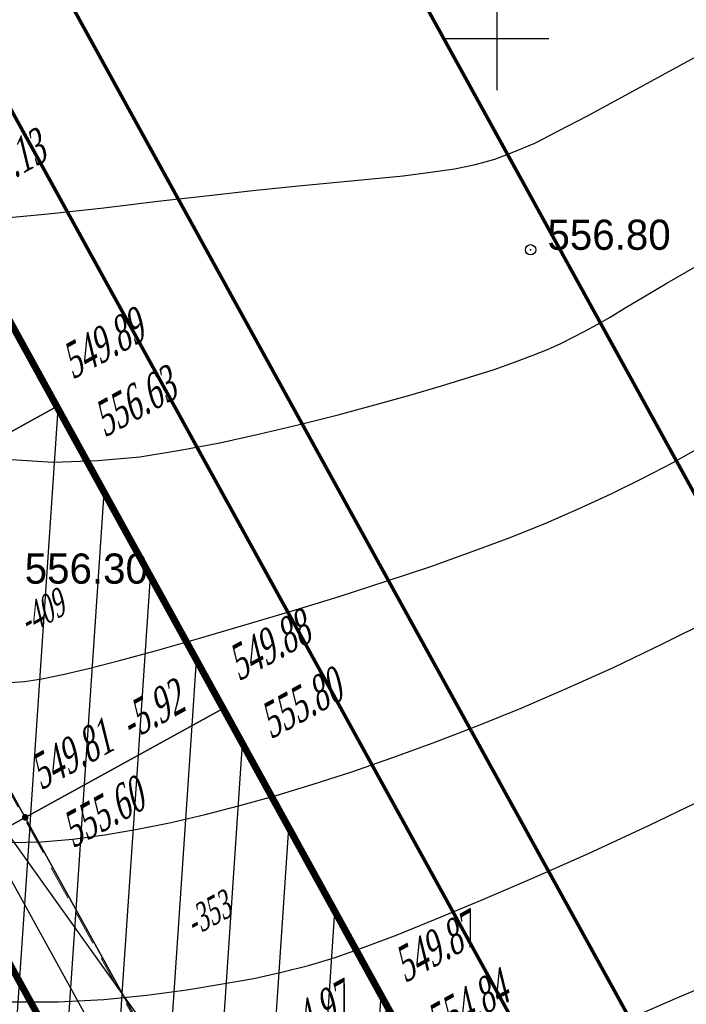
# Model space of a CAD drawing. Extents: x 883 to 364438, y -13 to 4201180.
# Tile 91 of 256: x 363727 to 363746, y 4200961 to 4200990. Entities that reach past the tile are written whole.
import ezdxf
from ezdxf.enums import TextEntityAlignment as Align

# ---------------------------------------------------------------- set-up
doc = ezdxf.new("R2010")
doc.units = 0
doc.header["$LTSCALE"] = 0.5
doc.header["$MEASUREMENT"] = 0
doc.header["$PDMODE"] = 32
doc.header["$PDSIZE"] = 0.3
for name, pattern in [('CONTI', [0]), ('G_BUILDING_LINE', [3, 2, -1]), ('STRIH_1', [3, 2, -1])]:
    doc.linetypes.add(name, pattern=pattern)
for name, color, linetype in [('(004) Точки рельефа', 7, 'Continuous'), ('00', 7, 'Continuous'), ('GORIZDEFAULT', 32, 'CONTI'), ('K_GRID', 7, 'Continuous'), ('K_HATCH', 7, 'Continuous'), ('K_POINTS_GRADE', 7, 'Continuous'), ('K_POINTS_GRID', 7, 'Continuous'), ('K_VOLUME', 7, 'Continuous'), ('PI_TTDEFAULT', 5, 'CONTI'), ('SETKR', 2, 'CONTI'), ('V_лойихавий_RED-CNT-MIN', 7, 'Continuous')]:
    doc.layers.add(name, color=color, linetype=linetype)
doc.layers.add('(032) Горизонтали утолщенные', color=32, linetype='Continuous', lineweight=30)
doc.styles.add('D-431', font='d431.ttf')
doc.styles.add('ESKD1', font='times.ttf', dxfattribs={"width": 0.6, "oblique": 15})
doc.styles.add('TIMES', font='times.ttf')
doc.styles.add('TimesNewRomanCyr', font='times.ttf', dxfattribs={"width": 0.5, "height": 1})
doc.linetypes.add('ограждение2', pattern='A,0.25,-0.1,[132,ltypeshp.shx,S=0.1,R=0,X=-0.1,Y=0],-0.1,1', length=1.45)
doc.dimstyles.new('GENPLAN1', dxfattribs={"dimscale": 0.5, "dimtxt": 1, "dimasz": 1.2, "dimexe": 1.3, "dimexo": 1.5, "dimgap": 0.5, "dimtad": 1, "dimdec": 1, "dimzin": 0, "dimdsep": 46, "dimtxsty": 'TimesNewRomanCyr', "dimblk1": 'OBLIQUE', "dimblk2": 'OBLIQUE', "dimsah": 1, "dimcen": 1, "dimadec": 0, "dimazin": 0, "dimtfac": 0.75, "dimtdec": 1, "dimtix": 1, "dimtmove": 0, "dimatfit": 3, "dimfxl": 1, "dimtvp": 1.2, "dimtfill": 1, "dimlwd": 0, "dimlwe": 0, "dimarcsym": 0})
pattern_1 = [(86.1445, (363693.4507, 4200932.7371), (-1.496605, 0.10086), [])]

# ---------------------------------------------------------------- blocks, each defined once
blk = doc.blocks.new('BL_333')
at = {"color": 0}
for p, q in [((0, -1.5), (0, 1.5)), ((-1.5, 0), (1.5, 0))]:
    blk.add_line(p, q, dxfattribs=at)
blk = doc.blocks.new('gergrgrre')
at = {"layer": '(032) Горизонтали утолщенные', "color": 32}
blk.add_polyline3d([(360535.85, 4200881.31, 556), (360536.27, 4200881.34, 556), (360536.78, 4200881.42, 556), (360537.39, 4200881.54, 556), (360538.13, 4200881.72, 556), (360539.03, 4200881.95, 556), (360540.11, 4200882.24, 556), (360541.33, 4200882.59, 556), (360542.64, 4200882.97, 556), (360544.02, 4200883.38, 556), (360545.41, 4200883.81, 556), (360546.78, 4200884.25, 556), (360548.07, 4200884.68, 556), (360549.27, 4200885.11, 556), (360550.38, 4200885.52, 556), (360551.41, 4200885.94, 556), (360552.38, 4200886.36, 556), (360553.31, 4200886.79, 556), (360554.21, 4200887.23, 556), (360555.11, 4200887.7, 556), (360556, 4200888.2, 556)], dxfattribs=at)
at = {"layer": 'GORIZDEFAULT', "color": 32}
for points in [[(360535.73, 4200887.79, 556.5), (360537.12, 4200887.71, 556.5), (360538.4, 4200887.75, 556.5), (360539.62, 4200887.86, 556.5), (360540.79, 4200888.05, 556.5), (360541.95, 4200888.27, 556.5), (360543.11, 4200888.53, 556.5), (360544.26, 4200888.8, 556.5), (360545.38, 4200889.08, 556.5), (360546.45, 4200889.37, 556.5), (360547.46, 4200889.65, 556.5), (360548.38, 4200889.92, 556.5), (360549.2, 4200890.17, 556.5), (360549.91, 4200890.4, 556.5), (360550.5, 4200890.61, 556.5), (360551.02, 4200890.8, 556.5), (360551.46, 4200890.98, 556.5), (360551.85, 4200891.15, 556.5), (360552.21, 4200891.33, 556.5), (360552.55, 4200891.51, 556.5), (360552.9, 4200891.7, 556.5), (360553.28, 4200891.92, 556.5), (360553.72, 4200892.19, 556.5), (360554.26, 4200892.51, 556.5), (360554.93, 4200892.9, 556.5), (360555.75, 4200893.38, 556.5)], [(360535.31, 4200894.76, 557), (360536.96, 4200894.91, 557), (360538.58, 4200895.09, 557), (360540.15, 4200895.28, 557), (360541.63, 4200895.45, 557), (360542.99, 4200895.6, 557), (360544.23, 4200895.73, 557), (360545.35, 4200895.83, 557), (360546.36, 4200895.93, 557), (360547.27, 4200896.02, 557), (360548.06, 4200896.12, 557), (360548.76, 4200896.22, 557), (360549.37, 4200896.35, 557), (360549.93, 4200896.5, 557), (360550.48, 4200896.71, 557), (360551.09, 4200896.97, 557), (360551.78, 4200897.32, 557), (360552.62, 4200897.76, 557), (360553.64, 4200898.31, 557), (360554.88, 4200898.99, 557), (360556.28, 4200899.75, 557)], [(360535.87, 4200876.67, 555.5), (360536.77, 4200876.69, 555.5), (360537.68, 4200876.76, 555.5), (360538.61, 4200876.89, 555.5), (360539.56, 4200877.05, 555.5), (360540.53, 4200877.25, 555.5), (360541.52, 4200877.48, 555.5), (360542.53, 4200877.74, 555.5), (360543.58, 4200878.03, 555.5), (360544.66, 4200878.36, 555.5), (360545.78, 4200878.72, 555.5), (360546.94, 4200879.12, 555.5), (360548.14, 4200879.56, 555.5), (360549.4, 4200880.04, 555.5), (360550.7, 4200880.57, 555.5), (360552.03, 4200881.15, 555.5), (360553.4, 4200881.76, 555.5), (360554.8, 4200882.43, 555.5), (360556.22, 4200883.14, 555.5)], [(360535.89, 4200872.04, 555), (360537.26, 4200872.04, 555), (360538.58, 4200872.11, 555), (360539.83, 4200872.23, 555), (360540.99, 4200872.39, 555), (360542.02, 4200872.56, 555), (360542.93, 4200872.72, 555), (360543.74, 4200872.9, 555), (360544.52, 4200873.1, 555), (360545.3, 4200873.33, 555), (360546.14, 4200873.63, 555), (360547.1, 4200873.99, 555), (360548.21, 4200874.44, 555), (360549.52, 4200874.98, 555), (360551.01, 4200875.62, 555), (360552.65, 4200876.35, 555), (360554.42, 4200877.17, 555), (360556.29, 4200878.07, 555)], [(360547.95, 4200869.1, 554.5), (360549.2, 4200869.6, 554.5), (360550.61, 4200870.19, 554.5), (360552.12, 4200870.83, 554.5), (360553.67, 4200871.48, 554.5), (360555.18, 4200872.14, 554.5), (360556.62, 4200872.75, 554.5)]]:
    blk.add_polyline3d(points, dxfattribs=at)
at = {"layer": 'PI_TTDEFAULT', "color": 5}
blk.add_point((360550.97, 4200893.87, 556.8), dxfattribs=at)
at = {"layer": 'SETKR', "color": 92}
blk.add_blockref('BL_333', (360550, 4200900), dxfattribs=at)
at = {"layer": '(004) Точки рельефа', "style": 'D-431'}
for s, p in [('556.80', (360551.46, 4200893.87)), ('556.30', (360536.28, 4200884.18))]:
    blk.add_text(s, height=0.875, dxfattribs=at).set_placement(p)
blk = doc.blocks.new('_Oblique')
at = {"color": 0, "linetype": 'ByBlock', "lineweight": -2}
blk.add_line((-0.5, -0.5), (0.5, 0.5), dxfattribs=at)
blk = doc.blocks.new('*D590')
at = {"color": 0, "linetype": 'G_BUILDING_LINE', "lineweight": 0, "transparency": 16777216}
for p, q in [((363718.49, 4200978.731), (363720.509, 4200979.844)), ((363719.94, 4200979.53), (363745.113, 4200933.84)), ((363743.663, 4200933.041), (363745.683, 4200934.153))]:
    blk.add_line(p, q, dxfattribs=at)
at = {"layer": 'Defpoints', "color": 0, "linetype": 'Continuous', "lineweight": 30, "transparency": 16777216}
for p in [(363717.833, 4200978.369), (363745.113, 4200933.84), (363743.007, 4200932.679)]:
    blk.add_point(p, dxfattribs=at)
at = {"color": 0, "linetype": 'Continuous', "lineweight": 0, "transparency": 16777216, "xscale": 0.6, "yscale": 0.6, "zscale": 0.6}
for p, rotation in [((363719.94, 4200979.53), 118.8525340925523), ((363745.113, 4200933.84), 298.8525340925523)]:
    blk.add_blockref('_Oblique', p, dxfattribs=dict(at, rotation=rotation))
at = {"color": 0, "linetype": 'Continuous', "lineweight": 30, "transparency": 16777216, "insert": (363733.193, 4200957.052), "char_height": 1, "attachment_point": 5, "rotation": 298.8525, "style": 'TimesNewRomanCyr', "bg_fill": 3, "box_fill_scale": 1.25, "bg_fill_color": 256, "bg_fill_true_color": 13158600, "bg_fill_transparency": 0}
blk.add_mtext('52.2', dxfattribs=at)
blk = doc.blocks.new('VOLUME')
at = {"color": 0, "linetype": 'Continuous', "lineweight": 30, "style": 'ESKD1', "oblique": 15}
blk.add_attdef('VOLUME', text='', height=3, dxfattribs=at).set_placement((0, 0), align=Align.MIDDLE_CENTER)
at = {"color": 7, "linetype": 'Continuous', "lineweight": 30, "style": 'ESKD1', "oblique": 15, "flags": 1}
blk.add_attdef('AREA', text='', height=2, dxfattribs=at).set_placement((0, -5.7), align=Align.CENTER)

msp = doc.modelspace()

# ---------------------------------------------------------------- linework, layer by layer
at = {"color": 5, "linetype": 'Continuous', "lineweight": 30}
for points in [[(363683.682, 4201081.782), (363766.462, 4201127.4), (363763.567, 4201132.654), (363489.319, 4200981.525), (363492.215, 4200976.27), (363574.204, 4201021.452, -0.414214), (363580.997, 4201019.486), (363729.287, 4200750.39, -0.414214), (363727.321, 4200743.598), (363645.331, 4200698.416), (363648.227, 4200693.161), (363825.681, 4200790.951, -0.414214), (363832.473, 4200788.985), (363870.566, 4200719.859), (363875.821, 4200722.755), (363837.728, 4200791.881, -0.414214), (363839.694, 4200798.673), (363922.475, 4200844.291), (363919.579, 4200849.545), (363836.798, 4200803.928, -0.414214), (363830.006, 4200805.894), (363681.716, 4201074.99, -0.414214)], [(363915.235, 4200857.428), (363919.579, 4200849.545), (363836.798, 4200803.928, -0.414214), (363830.006, 4200805.894), (363681.716, 4201074.99, -0.414214), (363683.682, 4201081.782), (363766.462, 4201127.4), (363770.806, 4201119.517), (363691.529, 4201075.83), (363835.958, 4200813.741)]]:
    msp.add_lwpolyline(points, format="xyb", close=True, dxfattribs=at)
at = {"ltscale": 0.149071, "const_width": 0.1}
msp.add_lwpolyline([(363691.529, 4201075.83), (363835.958, 4200813.741)], dxfattribs=at)
at = {"color": 7, "linetype": 'STRIH_1', "ltscale": 2, "true_color": 0xffffff, "const_width": 0.1}
msp.add_lwpolyline([(363678.595, 4201074.436), (363827.184, 4200804.799)], dxfattribs=at)
at = {"ltscale": 0.149071, "const_width": 0.1}
msp.add_lwpolyline([(363919.579, 4200849.545), (363836.798, 4200803.928, -0.414214), (363830.006, 4200805.894), (363683.646, 4201071.486)], format="xyb", dxfattribs=at)
at = {"color": 5, "linetype": 'Continuous', "lineweight": 30}
msp.add_lwpolyline([(363682.699, 4200866.011), (363701.467, 4200876.353), (363661.575, 4200948.732), (363717.254, 4200979.42), (363718.305, 4200980), (363744.058, 4200933.258), (363746.054, 4200934.357), (363737.263, 4200950.309), (363742.103, 4200952.976), (363704.55, 4201021.121, 0.395683), (363692.731, 4201023.624), (363689.661, 4201021.932), (363691.471, 4201018.648), (363682.363, 4201013.628), (363691.34, 4200997.338), (363650.001, 4200974.558), (363641.024, 4200990.848), (363631.915, 4200985.828), (363630.106, 4200989.113), (363618.538, 4200982.738, 0.395683), (363614.341, 4200971.41), (363734.542, 4200753.286, 0.414214)], format="xyb", dxfattribs=at)
at = {"layer": '00', "linetype": 'ограждение2', "lineweight": 30, "ltscale": 10}
msp.add_lwpolyline([(363741.038, 4200931.577), (363743.007, 4200932.679), (363717.833, 4200978.369), (363663.205, 4200948.26), (363701.114, 4200879.48), (363756.169, 4200908.781), (363748.224, 4200923.203), (363746.252, 4200922.117)], dxfattribs=at)

# ---------------------------------------------------------------- block references
at = {"linetype": 'Continuous'}
msp.add_blockref('gergrgrre', (3190.849, 89.143), dxfattribs=at)

# ---------------------------------------------------------------- texts
at = {"layer": 'K_POINTS_GRADE', "color": 7, "linetype": 'Continuous', "lineweight": 30, "style": 'TIMES', "oblique": 15, "width": 0.6}
msp.add_text('557.13', height=1, rotation=28.8487, dxfattribs=at).set_placement((363725.652, 4200984.435, -7.226))

# ---------------------------------------------------------------- next in the draw order: dimensions: what is measured, and where the dimension line sits
at = {"color": 5, "linetype": 'Continuous', "lineweight": 30}
dim = msp.add_aligned_dim(p1=(363717.833, 4200978.369), p2=(363743.007, 4200932.679), distance=2.405, dimstyle='GENPLAN1', dxfattribs=at)
dim.commit()
dim.dimension.update_dxf_attribs({"geometry": '*D590', "text_midpoint": (363733.193, 4200957.052)})

# ---------------------------------------------------------------- next in the draw order: hatches: boundary and pattern name
at = {"layer": 'K_HATCH', "linetype": 'Continuous', "lineweight": 30}
h = msp.add_hatch(dxfattribs=at)
h.set_pattern_fill('_U', color=160, scale=1.5, angle=57.2958, style=0, pattern_type=0)
h.set_pattern_definition(pattern_1)
h.paths.add_polyline_path([(363718.529, 4200982.177), (363724.273, 4200985.343), (363728.063, 4200978.462), (363722.318, 4200975.298)], flags=0)
h.paths.add_polyline_path([(363722.843, 4200979.366), (363724.527, 4200980.294), (363723.94, 4200981.361), (363722.255, 4200980.433)], flags=8)
h = msp.add_hatch(dxfattribs=at)
h.set_pattern_fill('_U', color=160, scale=1.5, angle=57.2958, style=0, pattern_type=0)
h.set_pattern_definition(pattern_1)
h.paths.add_polyline_path([(363728.063, 4200978.462), (363732.888, 4200969.703), (363727.143, 4200966.539), (363722.318, 4200975.298)], flags=0)
h.paths.add_polyline_path([(363727.151, 4200971.544), (363728.837, 4200972.472), (363728.247, 4200973.542), (363726.562, 4200972.614)], flags=8)
h = msp.add_hatch(dxfattribs=at)
h.set_pattern_fill('_U', color=160, scale=1.5, angle=57.2958, style=0, pattern_type=0)
h.set_pattern_definition(pattern_1)
h.paths.add_polyline_path([(363713.559, 4200970.473), (363722.318, 4200975.298), (363727.143, 4200966.539), (363718.384, 4200961.714)], flags=0)
h.paths.add_polyline_path([(363719.899, 4200967.549), (363721.585, 4200968.478), (363720.995, 4200969.548), (363719.31, 4200968.619)], flags=8)
h = msp.add_hatch(dxfattribs=at)
h.set_pattern_fill('_U', color=160, scale=1.5, angle=57.2958, style=0, pattern_type=0)
h.set_pattern_definition(pattern_1)
h.paths.add_polyline_path([(363732.888, 4200969.703), (363737.714, 4200960.945), (363731.968, 4200957.78), (363727.143, 4200966.539)], flags=0)
h.paths.add_polyline_path([(363731.976, 4200962.788), (363733.66, 4200963.716), (363733.072, 4200964.783), (363731.388, 4200963.855)], flags=8)
h = msp.add_hatch(dxfattribs=at)
h.set_pattern_fill('_U', color=160, scale=1.5, angle=57.2958, style=0, pattern_type=0)
h.set_pattern_definition(pattern_1)
h.paths.add_polyline_path([(363718.384, 4200961.714), (363727.143, 4200966.539), (363731.968, 4200957.78), (363723.209, 4200952.955)], flags=0)
h.paths.add_polyline_path([(363724.724, 4200958.793), (363726.408, 4200959.721), (363725.82, 4200960.788), (363724.136, 4200959.86)], flags=8)

# ---------------------------------------------------------------- next in the draw order: linework, layer by layer
at = {"color": 5, "linetype": 'Continuous', "lineweight": 30, "const_width": 0.2}
for points in [[(363659.129, 4200949.44), (363724.273, 4200985.344), (363765.525, 4200910.461), (363699.914, 4200875.443)], [(363663.205, 4200948.26), (363717.833, 4200978.369), (363756.169, 4200908.781), (363701.114, 4200879.48)]]:
    msp.add_lwpolyline(points, close=True, dxfattribs=at)
at = {"layer": 'K_GRID', "color": 5, "linetype": 'Continuous', "lineweight": 30}
for points in [[(363718.528, 4200982.177, -6.99), (363724.273, 4200985.344, -7.23), (363728.064, 4200978.463, -6.74), (363728.063, 4200978.462, -6.74), (363724.273, 4200985.343, -7.23), (363718.529, 4200982.177, -6.99)], [(363728.063, 4200978.462, -6.74), (363722.318, 4200975.298, -6.47), (363718.529, 4200982.177, -6.99), (363724.273, 4200985.343, -7.23)], [(363732.888, 4200969.703, -5.92), (363727.143, 4200966.539, -5.79), (363722.318, 4200975.298, -6.47), (363728.063, 4200978.462, -6.74)], [(363728.064, 4200978.463, -6.74), (363732.889, 4200969.704, -5.92), (363732.888, 4200969.703, -5.92), (363728.063, 4200978.462, -6.74)], [(363713.559, 4200970.473, -5.65), (363722.318, 4200975.298, -6.47), (363727.143, 4200966.539, -5.79), (363718.384, 4200961.714, -5.05)], [(363737.714, 4200960.945, -4.98), (363731.968, 4200957.78, -4.84), (363727.143, 4200966.539, -5.79), (363732.888, 4200969.703, -5.92)], [(363732.889, 4200969.704, -5.92), (363737.714, 4200960.945, -4.97), (363737.714, 4200960.945, -4.98), (363732.888, 4200969.703, -5.92)], [(363718.384, 4200961.714, -5.05), (363727.143, 4200966.539, -5.79), (363731.968, 4200957.78, -4.84), (363723.209, 4200952.955, -4.46)]]:
    msp.add_polyline3d(points, close=True, dxfattribs=at)
at = {"layer": 'K_POINTS_GRADE', "linetype": 'Continuous', "lineweight": 30, "const_width": 0.0962}
for points, elevation in [([(363728.022, 4200978.439, 1), (363728.106, 4200978.486, 1)], -6.743), ([(363732.847, 4200969.68, 1), (363732.931, 4200969.727, 1)], -5.922), ([(363732.847, 4200969.68, 1), (363732.931, 4200969.727, 1)], -5.922)]:
    msp.add_lwpolyline(points, format="xyb", close=True, dxfattribs=dict(at, elevation=elevation))
at = {"layer": 'K_POINTS_GRID', "linetype": 'Continuous', "lineweight": 30, "const_width": 0.0962, "elevation": -5.79}
msp.add_lwpolyline([(363727.101, 4200966.515, 1), (363727.185, 4200966.562, 1)], format="xyb", close=True, dxfattribs=at)
at = {"layer": 'V_лойихавий_RED-CNT-MIN', "color": 1, "linetype": 'Continuous', "lineweight": 30, "elevation": 549.8}
msp.add_lwpolyline([(363752.631, 4200906.685), (363700.972, 4200879.002), (363665.514, 4200943.681), (363663.091, 4200948.293), (363717.831, 4200978.368), (363707.101, 4200940.429), (363696.328, 4200934.494), (363696.329, 4200934.492), (363709.391, 4200911.092), (363720.165, 4200917.026), (363720.167, 4200917.027), (363707.105, 4200940.427), (363717.835, 4200978.366), (363740.218, 4200947.061), (363738.494, 4200959.52)], dxfattribs=at)

# ---------------------------------------------------------------- next in the draw order: block references
at = {"layer": 'K_VOLUME', "color": 160, "linetype": 'Continuous', "lineweight": 30}
ref = msp.add_blockref('VOLUME', (363727.603, 4200972.5), dxfattribs=dict(at, xscale=0.2666666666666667, yscale=0.2666666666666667, rotation=28.84872792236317))
ref.add_attrib('VOLUME', '-409', dxfattribs={"layer": '0', "color": 0, "linetype": 'Continuous', "lineweight": 30, "height": 0.8, "rotation": 28.8487, "style": 'ESKD1', "oblique": 15, "width": 0.6}).set_placement((363727.603, 4200972.5), align=Align.MIDDLE_CENTER)
ref = msp.add_blockref('VOLUME', (363732.428, 4200963.742), dxfattribs=dict(at, xscale=0.2666666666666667, yscale=0.2666666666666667, rotation=28.84872792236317))
ref.add_attrib('VOLUME', '-353', dxfattribs={"layer": '0', "color": 0, "linetype": 'Continuous', "lineweight": 30, "height": 0.8, "rotation": 28.8487, "style": 'ESKD1', "oblique": 15, "width": 0.6}).set_placement((363732.428, 4200963.742), align=Align.MIDDLE_CENTER)

# ---------------------------------------------------------------- next in the draw order: texts
at = {"layer": 'K_POINTS_GRADE', "color": 1, "linetype": 'Continuous', "lineweight": 30, "style": 'TIMES', "oblique": 15, "width": 0.6}
for s, p in [('549.89', (363728.515, 4200979.238, -6.743)), ('549.88', (363733.34, 4200970.479, -5.922)), ('549.88', (363733.34, 4200970.479, -5.922)), ('549.87', (363738.165, 4200961.72, -4.971))]:
    msp.add_text(s, height=1, rotation=28.8487, dxfattribs=at).set_placement(p)
at = {"layer": 'K_POINTS_GRADE', "color": 7, "linetype": 'Continuous', "lineweight": 30, "style": 'TIMES', "oblique": 15, "width": 0.6}
for s, p in [('556.63', (363729.443, 4200977.554, -6.743)), ('555.80', (363734.268, 4200968.795, -5.922)), ('555.80', (363734.268, 4200968.795, -5.922)), ('554.84', (363739.093, 4200960.036, -4.971))]:
    msp.add_text(s, height=1, rotation=28.8487, dxfattribs=at).set_placement(p)
at = {"layer": 'K_POINTS_GRADE', "color": 5, "linetype": 'Continuous', "lineweight": 30, "style": 'TIMES', "oblique": 15, "width": 0.6}
for s, p in [('-5.92', (363730.201, 4200968.75, -5.922)), ('-5.92', (363730.201, 4200968.75, -5.922)), ('-4.97', (363735.028, 4200959.992, -4.971))]:
    msp.add_text(s, height=1, rotation=28.8487, dxfattribs=at).set_placement(p)
at = {"layer": 'K_POINTS_GRID', "color": 1, "linetype": 'Continuous', "lineweight": 30, "style": 'TIMES', "oblique": 15, "width": 0.6}
msp.add_text('549.81', height=1, rotation=28.8487, dxfattribs=at).set_placement((363727.594, 4200967.314, -5.79))
at = {"layer": 'K_POINTS_GRID', "color": 7, "linetype": 'Continuous', "lineweight": 30, "style": 'TIMES', "oblique": 15, "width": 0.6}
msp.add_text('555.60', height=1, rotation=28.8487, dxfattribs=at).set_placement((363728.522, 4200965.63, -5.79))

doc.saveas('drawing.dxf')
